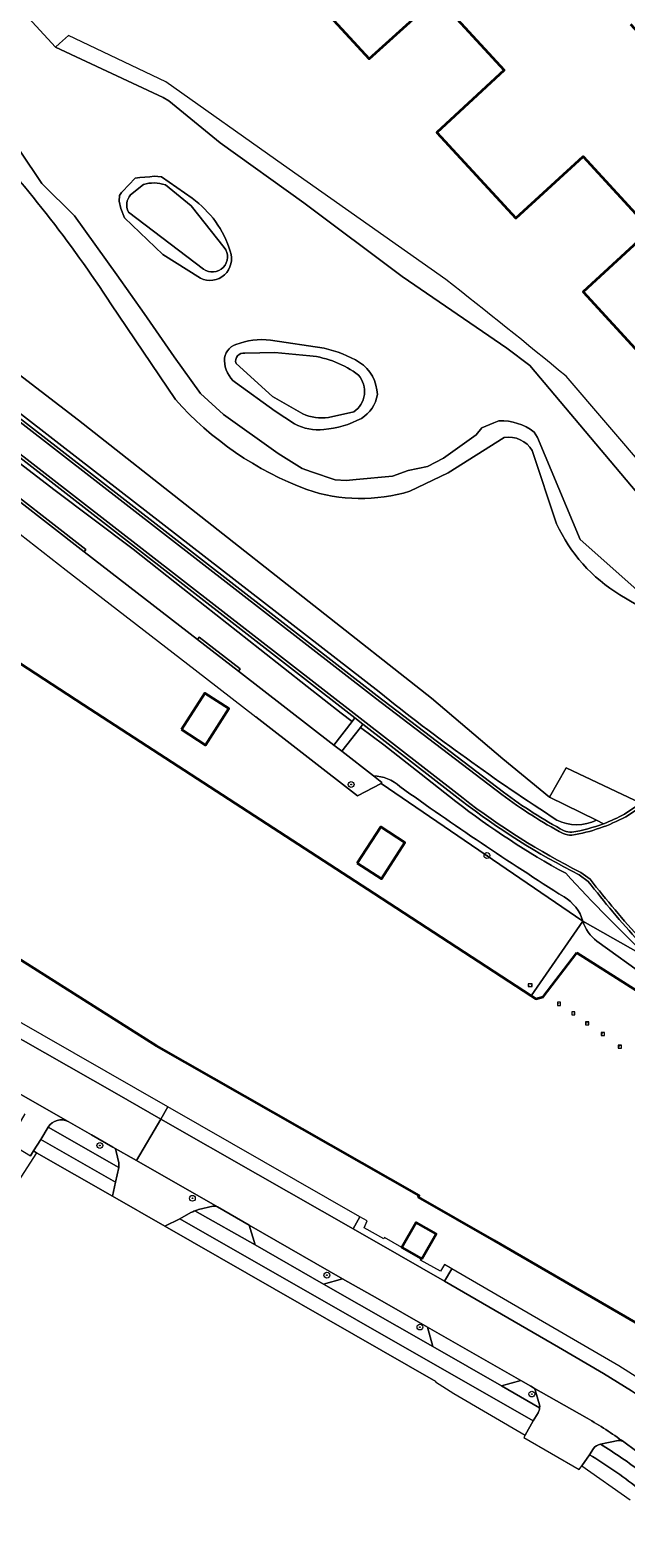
# Model space of a CAD drawing. Extents: x 150256 to 156914, y 461459 to 469481.
# Tile 128 of 256: x 153701 to 153784, y 464431 to 464640. Entities that reach past the tile are written whole.
import ezdxf
from ezdxf.enums import TextEntityAlignment as Align

# ---------------------------------------------------------------- set-up
doc = ezdxf.new("R2010")
doc.units = 0
doc.header["$LTSCALE"] = 0.75
doc.layers.get('0').update_dxf_attribs({"linetype": 'CONTINUOUS'})
for name, color, linetype, lineweight in [('B-RO-GK-KADEMUUR-G', 251, 'CONTINUOUS', 35), ('B-RO-GR-BEPLANTING_CULTUUR_BODEMBEDEKKER-GV', 251, 'CONTINUOUS', 18), ('B-RO-GR-BEPLANTING_CULTUUR_BOSPLANTSOEN-GV', 251, 'CONTINUOUS', 18), ('B-RO-GR-BOOM-S', 96, 'CONTINUOUS', 25), ('B-RO-GR-GRAS-GV', 251, 'CONTINUOUS', 13), ('B-RO-IE-MEUBILAIR_WATERWEGMEUBILAIR-S', 251, 'CONTINUOUS', 25), ('B-RO-IE-TERREINAFSCHEIDING_KUNSTMATIG_HEKWERK-G', 251, 'IE-TERREINAFSCHEIDING-KUNSTMATIG', 18), ('B-RO-OG-BEBOUWING-GV', 6, 'CONTINUOUS', 35), ('B-RO-OG-TERREIN_CULTUURSCHEIDING-GV', 251, 'CONTINUOUS', 18), ('B-RO-OG-WATER-GV', 251, 'CONTINUOUS', 18), ('B-RO-OG-WATER_SLOOT-GV', 251, 'CONTINUOUS', 18), ('B-RO-VH-VERHARDING_ASFALT-GV', 251, 'CONTINUOUS', 18), ('B-RO-VH-VERHARDING_BEDRIJFSVLOERPLAAT-GV', 251, 'CONTINUOUS', 18), ('B-RO-VH-VERHARDING_BETONSTRAATSTEEN-GV', 251, 'CONTINUOUS', 18), ('B-RO-VH-VERHARDING_GRASBETONSTEEN-GV', 251, 'CONTINUOUS', 18), ('B-RO-VH-VERHARDING_TEGEL-GV', 251, 'CONTINUOUS', 18), ('B-RO-VW-HECTOMETRERING-S', 251, 'CONTINUOUS', 25)]:
    doc.layers.add(name, color=color, linetype=linetype, lineweight=lineweight)
doc.styles.add('NLCS-ISO', font='NLCS-ISO.ttf')
doc.linetypes.add('IE-TERREINAFSCHEIDING-KUNSTMATIG', pattern='A,4,[82,NLCS.SHX,S=0.75,R=90,X=0,Y=0],4,-2', length=10)

# ---------------------------------------------------------------- blocks, each defined once
blk = doc.blocks.new('SIE-WEG_PAAL_HECTOMETERPAAL-SO')
at = {"color": 0, "linetype": 'ByBlock', "lineweight": 18}
blk.add_lwpolyline([(-1.44375, -0.94375), (1.44375, -0.94375), (1.44375, 0.94375), (-1.44375, 0.94375)], close=True, dxfattribs=at)
at = {"color": 0, "linetype": 'ByBlock', "lineweight": 18, "style": 'NLCS-ISO'}
blk.add_text('hm', height=1.5, dxfattribs=at).set_placement((0, 0), align=Align.MIDDLE_CENTER)
blk = doc.blocks.new('SGR-BOOM_01-SO')
at = {"linetype": 'ByBlock', "lineweight": 18}
h = blk.add_hatch(color=0, dxfattribs=at)
h.dxf.hatch_style = 1
edge = h.paths.add_edge_path()
edge.add_arc((0, 0), 0.25, 0, 360)
at = {"color": 0, "linetype": 'ByBlock', "lineweight": 18}
for radius in [2, 0.25]:
    blk.add_circle((0, 0), radius, dxfattribs=at)
blk = doc.blocks.new('SIE-WATER_MEERPAAL-SO')
at = {"color": 0, "linetype": 'ByBlock', "lineweight": 18}
blk.add_lwpolyline([(-1.1, -1.1), (1.1, -1.1), (1.1, 1.1), (-1.1, 1.1)], close=True, dxfattribs=at)
at = {"color": 0, "linetype": 'ByBlock', "lineweight": 18, "style": 'NLCS-ISO'}
blk.add_text('m', height=1.5, dxfattribs=at).set_placement((0, 0.3), align=Align.MIDDLE_CENTER)

msp = doc.modelspace()

# ---------------------------------------------------------------- linework, layer by layer
at = {"layer": 'B-RO-GK-KADEMUUR-G'}
for points in [[(153654.592, 464582.024), (153708.614, 464546.773), (153748.902, 464520.615), (153770.647, 464506.432)], [(153907.898, 464359.44), (153859.249, 464404.614), (153807.605, 464445.344), (153794.863, 464455.059), (153790.237, 464458.129), (153765.509, 464472.533), (153755.037, 464478.546), (153755.1, 464478.736), (153718.744, 464499.511), (153656.903, 464538.643), (153656.146, 464537.465), (153655.493, 464537.844), (153655.485, 464537.85)], [(153770.647, 464506.432), (153771.259, 464506.033), (153772.269, 464506.312), (153776.931, 464512.373)], [(153776.931, 464512.373), (153798.613, 464498.65)]]:
    msp.add_lwpolyline(points, dxfattribs=at)
at = {"layer": 'B-RO-GR-BEPLANTING_CULTUUR_BODEMBEDEKKER-GV'}
for points in [[(153688.772, 464506.74), (153690.225, 464505.919), (153713.237, 464492.829), (153719.338, 464489.351), (153720.32, 464491.03), (153689.851, 464508.473)], [(153746.902, 464475.811), (153720.32, 464491.03), (153719.338, 464489.351), (153732.784, 464481.685), (153745.953, 464474.149)], [(153712.651, 464478.642), (153713.047, 464480.599), (153702.688, 464486.534), (153701.686, 464484.931), (153702.13, 464484.676)], [(153719.862, 464474.515), (153757.407, 464452.982), (153757.369, 464452.926), (153759.921, 464451.309), (153769.784, 464445.545), (153770.884, 464447.505), (153721.939, 464475.531)], [(153756.284, 464460.521), (153749.348, 464464.488), (153744.512, 464467.221), (153741.879, 464466.458), (153757.001, 464457.806)]]:
    msp.add_lwpolyline(points, close=True, dxfattribs=at)
for points in [[(153706.499, 464488.993, 0.4031459), (153703.724, 464488.234)], [(153713.156, 464484.85, 0.2065718), (153712.686, 464485.479)], [(153713.501, 464482.628, 0.0978808), (153713.494, 464483.292)], [(153724.567, 464476.799, 0.0278743), (153724.037, 464476.63)], [(153727.176, 464477.177, 0.1805948), (153726.512, 464477.269)], [(153780.651, 464454.09, -0.0300888), (153795.692, 464443.733)], [(153771.25, 464451.64, 0.1805765), (153770.953, 464452.112)], [(153771.794, 464449.303, 0.0648962), (153771.787, 464449.75)], [(153783.443, 464444.604, 0.1837128), (153782.686, 464444.771)], [(153785.32, 464438.25, 0.0315575), (153778.704, 464442.823)], [(153780.228, 464444.261, -0.0333742), (153786.011, 464440.276)]]:
    msp.add_lwpolyline(points, format="xyb", dxfattribs=at)
for points in [[(153712.686, 464485.479), (153709.746, 464487.159), (153706.499, 464488.993)], [(153703.724, 464488.234), (153713.501, 464482.628)], [(153713.494, 464483.292), (153713.156, 464484.85)], [(153724.037, 464476.63), (153732.375, 464471.895), (153731.581, 464474.628), (153728.945, 464476.155), (153727.176, 464477.177)], [(153726.512, 464477.269), (153724.567, 464476.799)], [(153795.692, 464443.733), (153796.12, 464443.363), (153797.476, 464445.119), (153792.477, 464448.992), (153782.767, 464455.159), (153759.626, 464468.606), (153758.635, 464466.877), (153774.404, 464457.727), (153780.651, 464454.09)], [(153770.953, 464452.112), (153770.562, 464452.343), (153769.215, 464453.113), (153766.534, 464452.349), (153771.794, 464449.303)], [(153771.787, 464449.75), (153771.25, 464451.64)], [(153778.704, 464442.823), (153777.64, 464441.278), (153784.362, 464436.562)], [(153782.686, 464444.771), (153780.228, 464444.261)], [(153785.09, 464443.429), (153783.443, 464444.604)]]:
    msp.add_lwpolyline(points, dxfattribs=at)
at = {"layer": 'B-RO-GR-BEPLANTING_CULTUUR_BOSPLANTSOEN-GV'}
for points in [[(153635.833, 464641.748), (153671.075, 464614.525), (153707.913, 464586.245), (153756.837, 464547.687), (153766.68, 464539.287), (153773.169, 464533.961), (153775.472, 464538.032), (153785.823, 464533.121), (153824.01, 464558.369), (153824.231, 464558.035), (153825.89, 464559.121), (153823.108, 464559.769), (153817.522, 464560.612), (153808.817, 464555.036)], [(153721.347, 464589.111), (153712.422, 464602.364)], [(153766.895, 464583.829), (153759.129, 464578.934), (153753.837, 464576.376)], [(153774.143, 464571.886), (153770.785, 464582.035)], [(153791.956, 464556.683), (153782.913, 464562.039)]]:
    msp.add_lwpolyline(points, dxfattribs=at)
for points in [[(153712.422, 464602.364, 0.0434441), (153693.44, 464626.559)], [(153739.547, 464576.605, -0.1208118), (153721.347, 464589.111)], [(153770.785, 464582.035, 0.3056053), (153766.895, 464583.829)], [(153753.837, 464576.376, -0.1545888), (153739.547, 464576.605)], [(153782.913, 464562.039, -0.1492605), (153774.143, 464571.886)]]:
    msp.add_lwpolyline(points, format="xyb", dxfattribs=at)
at = {"layer": 'B-RO-GR-GRAS-GV'}
for points in [[(153716.909, 464618.895), (153715.135, 464617.473)], [(153728.123, 464610.174), (153723.525, 464615.94), (153719.954, 464618.866)], [(153714.853, 464615.092), (153725.229, 464607.184)], [(153739.971, 464595.168), (153735.143, 464595.631), (153730.97, 464595.523)], [(153729.754, 464594.108), (153734.795, 464589.525), (153738.997, 464587.109)], [(153742.535, 464586.629), (153746.072, 464587.383)]]:
    msp.add_lwpolyline(points, dxfattribs=at)
for points in [[(153719.954, 464618.866, 0.1599418), (153716.909, 464618.895)], [(153715.135, 464617.473, 0.312224), (153714.853, 464615.092)], [(153725.229, 464607.184, 0.8708159), (153728.123, 464610.174)], [(153730.97, 464595.523, 0.5870639), (153729.754, 464594.108)], [(153746.71, 464592.468, 0.1411432), (153739.971, 464595.168)], [(153746.072, 464587.383, 0.4463187), (153746.71, 464592.468)], [(153738.997, 464587.109, 0.1402942), (153742.535, 464586.629)]]:
    msp.add_lwpolyline(points, format="xyb", dxfattribs=at)
at = {"layer": 'B-RO-IE-TERREINAFSCHEIDING_KUNSTMATIG_HEKWERK-G'}
for points in [[(153706.212, 464565.465), (153724.096, 464551.622)], [(153749.849, 464535.862), (153746.582, 464534.162), (153732.491, 464545.106)], [(153777.801, 464516.792), (153749.849, 464535.862)], [(153770.647, 464506.432), (153777.801, 464516.792)], [(153787.173, 464511.483), (153777.801, 464516.792)], [(153720.32, 464491.03), (153689.851, 464508.473)], [(153746.902, 464475.811), (153720.32, 464491.03)], [(153702.13, 464484.676), (153668.112, 464431.847)], [(153701.686, 464484.931), (153701.272, 464484.237)], [(153702.13, 464484.676), (153701.686, 464484.931)], [(153712.651, 464478.642), (153702.13, 464484.676)], [(153719.862, 464474.515), (153712.651, 464478.642)], [(153757.369, 464452.926), (153757.407, 464452.982), (153719.862, 464474.515)], [(153750.317, 464472.93), (153750.203, 464472.731), (153747.48, 464474.279), (153747.917, 464475.257), (153746.902, 464475.811)], [(153759.626, 464468.606), (153758.614, 464469.171), (153758.079, 464468.258), (153755.295, 464469.798), (153755.412, 464470.002)], [(153797.476, 464445.119), (153792.477, 464448.992), (153782.767, 464455.159), (153759.626, 464468.606)]]:
    msp.add_lwpolyline(points, dxfattribs=at)
at = {"layer": 'B-RO-OG-BEBOUWING-GV'}
msp.add_lwpolyline([(153737.266, 464648.256), (153748.209, 464636.312), (153757.584, 464644.866), (153766.87, 464634.753), (153757.545, 464626.131), (153768.503, 464614.218), (153777.849, 464622.766), (153787.157, 464612.637), (153777.825, 464604.045), (153809.172, 464569.824), (153831.251, 464590.042), (153823.761, 464598.207), (153786.008, 464639.357), (153784.411, 464641.097)], dxfattribs=at)
for points in [[(153722.174, 464543.354), (153725.538, 464541.202), (153728.768, 464546.251), (153725.403, 464548.403)], [(153746.531, 464524.839), (153749.877, 464522.676), (153753.13, 464527.708), (153749.784, 464529.871)], [(153755.461, 464469.974), (153757.449, 464473.434), (153754.718, 464475.003), (153752.73, 464471.543), (153755.412, 464470.002)]]:
    msp.add_lwpolyline(points, close=True, dxfattribs=at)
at = {"layer": 'B-RO-OG-TERREIN_CULTUURSCHEIDING-GV'}
for points in [[(153779.675, 464530.777), (153773.169, 464533.961), (153766.68, 464539.287), (153756.837, 464547.687), (153707.913, 464586.245), (153671.075, 464614.525), (153635.833, 464641.748)], [(153675.846, 464605.066), (153705.267, 464582.263), (153749.305, 464548.034), (153766.818, 464534.648)], [(153677.811, 464604.236), (153705.621, 464582.7), (153749.556, 464548.566)], [(153749.556, 464548.566), (153705.621, 464582.7), (153677.811, 464604.236)], [(153692.643, 464585.714), (153704.502, 464576.629), (153715.486, 464568.35), (153722.361, 464562.92), (153733.036, 464554.499), (153739.602, 464549.329), (153744.302, 464545.633), (153745.847, 464544.482), (153746.22, 464544.959), (153683.169, 464593.933)], [(153694.925, 464579.203), (153708.932, 464568.317), (153708.688, 464568.001), (153724.399, 464555.838), (153724.643, 464556.155), (153730.328, 464551.769), (153730.082, 464551.453), (153743.278, 464541.199), (153745.847, 464544.482), (153744.302, 464545.633), (153739.602, 464549.329), (153733.036, 464554.499), (153722.361, 464562.92), (153715.486, 464568.35), (153704.502, 464576.629), (153692.643, 464585.714)], [(153760.208, 464533.393), (153755.411, 464537.182), (153750.207, 464541.233), (153746.97, 464543.645), (153744.384, 464540.34), (153748.779, 464536.925)], [(153760.952, 464533.516), (153747.326, 464544.1), (153746.97, 464543.645)], [(153746.97, 464543.645), (153750.207, 464541.233), (153755.411, 464537.182), (153760.208, 464533.393)], [(153748.779, 464536.925), (153749.961, 464536.006), (153749.849, 464535.862), (153777.801, 464516.792)], [(153780.658, 464530.297), (153779.675, 464530.777)], [(153778.527, 464522.304), (153777.277, 464523.212)], [(153777.801, 464516.792), (153770.647, 464506.432)], [(153777.801, 464516.792), (153787.173, 464511.483)], [(153787.173, 464511.483), (153777.801, 464516.792)], [(153770.647, 464506.432), (153771.259, 464506.033), (153772.269, 464506.312), (153776.931, 464512.373), (153798.613, 464498.65), (153799.111, 464499.32), (153795.225, 464501.906), (153786.776, 464508.95), (153779.719, 464514.034)], [(153779.719, 464514.034), (153786.776, 464508.95), (153795.225, 464501.906), (153799.111, 464499.32), (153787.173, 464511.483)]]:
    msp.add_lwpolyline(points, dxfattribs=at)
for points in [[(153749.556, 464548.566, 0.0260241), (153774.203, 464530.797)], [(153774.203, 464530.797, -0.0260241), (153749.556, 464548.566)], [(153748.779, 464536.925, -0.18216), (153752.447, 464535.445)], [(153752.447, 464535.445, 0.18216), (153748.779, 464536.925)], [(153752.447, 464535.445, 0.0147366), (153775.199, 464520.138)], [(153775.199, 464520.138, -0.0147366), (153752.447, 464535.445)], [(153766.818, 464534.648, 0.0366582), (153775.214, 464529.292)], [(153775.424, 464523.42, -0.0419706), (153760.208, 464533.393)], [(153760.208, 464533.393, 0.0419706), (153775.424, 464523.42)], [(153777.277, 464523.212, -0.0478859), (153760.952, 464533.516)], [(153774.203, 464530.797, 0.2298973), (153779.675, 464530.777)], [(153779.675, 464530.777, -0.2298973), (153774.203, 464530.797)], [(153775.214, 464529.292, 0.0957695), (153776.238, 464529.108)], [(153776.238, 464529.108, 0.0486518), (153780.658, 464530.297)], [(153787.173, 464511.483, -0.0175627), (153775.424, 464523.42)], [(153775.424, 464523.42, 0.0175627), (153787.173, 464511.483)], [(153785.545, 464513.967, -0.0192101), (153778.527, 464522.304)], [(153775.199, 464520.138, -0.1876345), (153777.801, 464516.792)], [(153777.801, 464516.792, 0.1876345), (153775.199, 464520.138)], [(153777.801, 464516.792, 0.1684622), (153779.719, 464514.034)], [(153779.719, 464514.034, -0.1684622), (153777.801, 464516.792)]]:
    msp.add_lwpolyline(points, format="xyb", dxfattribs=at)
at = {"layer": 'B-RO-OG-WATER-GV'}
for points in [[(153794.039, 464567.283), (153790.726, 464569.759), (153770.456, 464593.798), (153767.25, 464596.205), (153752.742, 464606.147), (153739.157, 464616.367), (153727.527, 464624.694), (153720.423, 464630.516), (153719.63, 464630.948), (153704.746, 464637.924), (153696.652, 464646.727), (153696.853, 464646.912), (153673.646, 464662.031), (153665.751, 464669.454)], [(153699.836, 464623.534), (153702.846, 464619.068), (153707.362, 464614.558), (153713.22, 464606.378), (153717.039, 464601.045), (153721.199, 464594.994), (153724.804, 464589.922), (153728.018, 464587.004), (153735.593, 464581.629), (153738.913, 464579.534), (153740.206, 464579.076), (153743.498, 464577.966), (153744.984, 464577.884), (153746.406, 464578.014), (153751.407, 464578.462), (153753.581, 464579.242), (153756.275, 464579.836), (153758.495, 464580.977), (153762.994, 464584.185), (153763.791, 464585.166), (153765.474, 464585.859), (153766.169, 464586.147)], [(153714.026, 464617.956), (153715.752, 464619.798), (153716.426, 464619.875), (153717.825, 464619.99), (153718.398, 464620.068), (153719.439, 464619.978), (153723.667, 464617.004)], [(153724.812, 464605.918), (153719.615, 464609.216), (153714.319, 464614.283), (153713.772, 464615.591), (153713.561, 464616.596), (153713.595, 464617.366)], [(153734.51, 464597.349), (153741.976, 464596.207)], [(153737.833, 464585.727), (153735.155, 464587.468), (153729.658, 464591.441)], [(153771.05, 464584.597), (153771.489, 464583.827), (153777.408, 464569.699), (153786.918, 464561.241), (153798.683, 464554.181), (153802.396, 464550.437)], [(154076.163, 464250.995), (154068.93, 464256.031), (154051.383, 464268.732), (154050.235, 464269.562), (154040.291, 464277.579), (154010.805, 464301.579), (153991.376, 464318.106), (153983.238, 464325.403), (153965.491, 464341.825), (153930.365, 464374.964), (153893.147, 464410.206), (153865.944, 464436.13), (153856.365, 464445.259), (153862.432, 464452.405), (153842.589, 464470.817), (153798.613, 464498.65), (153776.931, 464512.373), (153772.269, 464506.312), (153771.259, 464506.033), (153770.647, 464506.432), (153748.902, 464520.615), (153708.614, 464546.773), (153654.592, 464582.024)], [(153656.903, 464538.643), (153718.744, 464499.511), (153755.1, 464478.736), (153755.037, 464478.546), (153765.509, 464472.533), (153790.237, 464458.129), (153794.863, 464455.059), (153807.605, 464445.344), (153859.249, 464404.614), (153907.898, 464359.44), (153907.994, 464359.35), (153930.387, 464338.481), (153929.445, 464337.428), (153943.171, 464324.663), (153959.765, 464309.23), (154031.739, 464242.292), (154052.104, 464223.352), (154057.137, 464218.769), (154060.951, 464215.295)]]:
    msp.add_lwpolyline(points, dxfattribs=at)
for points in [[(153713.595, 464617.366, -0.0745511), (153714.026, 464617.956)], [(153723.667, 464617.004, -0.1622511), (153728.94, 464609.659)], [(153728.94, 464609.659, -0.6780059), (153724.812, 464605.918)], [(153729.739, 464596.734, -0.1129615), (153734.51, 464597.349)], [(153728.138, 464594.485, -0.31329), (153729.739, 464596.734)], [(153741.976, 464596.207, -0.083967), (153746.86, 464594.245)], [(153729.658, 464591.441, -0.2245002), (153728.138, 464594.485)], [(153746.86, 464594.245, -0.240959), (153749.329, 464589.795)], [(153749.329, 464589.795, -0.2224585), (153747.104, 464586.476)], [(153741.907, 464584.949, -0.1514003), (153737.833, 464585.727)], [(153747.104, 464586.476, -0.101767), (153741.907, 464584.949)], [(153766.169, 464586.147, -0.17409), (153771.05, 464584.597)]]:
    msp.add_lwpolyline(points, format="xyb", dxfattribs=at)
at = {"layer": 'B-RO-OG-WATER_SLOOT-GV'}
for points in [[(153762.994, 464584.185), (153758.495, 464580.977), (153756.275, 464579.836), (153753.581, 464579.242), (153751.407, 464578.462), (153746.406, 464578.014), (153744.984, 464577.884), (153743.498, 464577.966), (153740.206, 464579.076), (153738.913, 464579.534), (153735.593, 464581.629), (153728.018, 464587.004), (153724.804, 464589.922), (153721.199, 464594.994), (153717.039, 464601.045), (153713.22, 464606.378), (153707.362, 464614.558), (153702.846, 464619.068), (153699.836, 464623.534), (153694.657, 464629.568), (153692.571, 464632.762), (153689.32, 464635.605), (153686.678, 464638.287), (153682.594, 464641.343)], [(153758.807, 464605.725), (153736.344, 464621.574), (153720.043, 464633.137), (153706.524, 464639.565), (153705.295, 464638.431), (153704.746, 464637.924), (153719.63, 464630.948), (153720.423, 464630.516), (153727.527, 464624.694), (153739.157, 464616.367), (153752.742, 464606.147), (153767.25, 464596.205)], [(153723.667, 464617.004), (153719.439, 464619.978), (153718.398, 464620.068), (153717.825, 464619.99), (153716.426, 464619.875), (153715.752, 464619.798), (153714.026, 464617.956)], [(153715.135, 464617.473), (153716.909, 464618.895)], [(153719.954, 464618.866), (153723.525, 464615.94), (153728.123, 464610.174)], [(153713.595, 464617.366), (153713.561, 464616.596), (153713.772, 464615.591), (153714.319, 464614.283)], [(153714.319, 464614.283), (153719.615, 464609.216), (153724.812, 464605.918)], [(153725.229, 464607.184), (153714.853, 464615.092)], [(153712.422, 464602.364), (153721.347, 464589.111)], [(153741.976, 464596.207), (153734.51, 464597.349)], [(153730.97, 464595.523), (153735.143, 464595.631), (153739.971, 464595.168)], [(153767.25, 464596.205), (153770.456, 464593.798), (153790.726, 464569.759), (153794.039, 464567.283), (153799.209, 464566.492), (153792.516, 464572.399), (153775.466, 464592.324)], [(153738.997, 464587.109), (153734.795, 464589.525), (153729.754, 464594.108)], [(153729.658, 464591.441), (153735.155, 464587.468), (153737.833, 464585.727)], [(153746.072, 464587.383), (153742.535, 464586.629)], [(153766.169, 464586.147), (153765.474, 464585.859), (153763.791, 464585.166), (153762.994, 464584.185)], [(153753.837, 464576.376), (153759.129, 464578.934), (153766.895, 464583.829)], [(153802.396, 464550.437), (153798.683, 464554.181), (153786.918, 464561.241), (153777.408, 464569.699), (153771.489, 464583.827), (153771.05, 464584.597)], [(153770.785, 464582.035), (153774.143, 464571.886)], [(153782.913, 464562.039), (153791.956, 464556.683)]]:
    msp.add_lwpolyline(points, dxfattribs=at)
for points in [[(153693.44, 464626.559, -0.0434441), (153712.422, 464602.364)], [(153716.909, 464618.895, -0.1599418), (153719.954, 464618.866)], [(153714.026, 464617.956, 0.0745511), (153713.595, 464617.366)], [(153714.853, 464615.092, -0.312224), (153715.135, 464617.473)], [(153728.94, 464609.659, 0.1622511), (153723.667, 464617.004)], [(153728.123, 464610.174, -0.8708159), (153725.229, 464607.184)], [(153724.812, 464605.918, 0.6780059), (153728.94, 464609.659)], [(153775.466, 464592.324, 0.0073993), (153758.807, 464605.725)], [(153734.51, 464597.349, 0.1129615), (153729.739, 464596.734)], [(153729.739, 464596.734, 0.31329), (153728.138, 464594.485)], [(153729.754, 464594.108, -0.5870639), (153730.97, 464595.523)], [(153746.86, 464594.245, 0.083967), (153741.976, 464596.207)], [(153728.138, 464594.485, 0.2245002), (153729.658, 464591.441)], [(153739.971, 464595.168, -0.1411432), (153746.71, 464592.468)], [(153749.329, 464589.795, 0.240959), (153746.86, 464594.245)], [(153746.71, 464592.468, -0.4463187), (153746.072, 464587.383)], [(153721.347, 464589.111, 0.1208118), (153739.547, 464576.605)], [(153747.104, 464586.476, 0.2224585), (153749.329, 464589.795)], [(153742.535, 464586.629, -0.1402942), (153738.997, 464587.109)], [(153737.833, 464585.727, 0.1514003), (153741.907, 464584.949)], [(153741.907, 464584.949, 0.101767), (153747.104, 464586.476)], [(153771.05, 464584.597, 0.17409), (153766.169, 464586.147)], [(153766.895, 464583.829, -0.3056053), (153770.785, 464582.035)], [(153739.547, 464576.605, 0.1545888), (153753.837, 464576.376)], [(153774.143, 464571.886, 0.1492605), (153782.913, 464562.039)]]:
    msp.add_lwpolyline(points, format="xyb", dxfattribs=at)
at = {"layer": 'B-RO-VH-VERHARDING_ASFALT-GV'}
for points in [[(153766.577, 464534.328), (153749.061, 464547.718), (153705.021, 464581.947), (153675.6, 464604.75)], [(153671.91, 464602.991), (153673.898, 464601.383), (153683.406, 464594.255), (153761.196, 464533.833)], [(153825.994, 464555.292), (153824.231, 464558.035), (153783.739, 464531.264)], [(153777.486, 464523.554), (153778.808, 464522.594)], [(153663.55, 464513.595), (153670.547, 464509.675), (153687.343, 464499.967), (153687.655, 464499.771), (153696.316, 464494.831), (153699.624, 464492.938), (153706.499, 464488.993), (153709.746, 464487.159), (153712.686, 464485.479), (153715.968, 464483.598), (153719.338, 464489.351), (153713.237, 464492.829), (153690.225, 464505.919), (153688.772, 464506.74), (153675.831, 464514.113), (153673.5, 464515.442), (153665.489, 464519.996)], [(153780.651, 464454.09), (153774.404, 464457.727), (153758.635, 464466.877), (153752.332, 464470.486), (153745.953, 464474.149), (153732.784, 464481.685), (153719.338, 464489.351), (153715.968, 464483.598), (153727.176, 464477.177), (153728.945, 464476.155), (153731.581, 464474.628), (153744.512, 464467.221), (153749.348, 464464.488), (153756.284, 464460.521), (153769.215, 464453.113), (153770.562, 464452.343), (153770.953, 464452.112), (153778.373, 464447.874)], [(153783.443, 464444.604), (153785.09, 464443.429)]]:
    msp.add_lwpolyline(points, dxfattribs=at)
for points in [[(153761.196, 464533.833, 0.047921), (153777.486, 464523.554)], [(153775.046, 464528.928, -0.0366757), (153766.577, 464534.328)], [(153783.739, 464531.264, -0.0830835), (153776.274, 464528.708)], [(153776.274, 464528.708, -0.0993688), (153775.046, 464528.928)], [(153778.808, 464522.594, 0.0193677), (153785.84, 464514.238)], [(153795.692, 464443.733, 0.0300888), (153780.651, 464454.09)], [(153778.373, 464447.874, -0.028782), (153783.443, 464444.604)]]:
    msp.add_lwpolyline(points, format="xyb", dxfattribs=at)
at = {"layer": 'B-RO-VH-VERHARDING_BEDRIJFSVLOERPLAAT-GV'}
msp.add_lwpolyline([(153744.384, 464540.34), (153746.97, 464543.645), (153747.326, 464544.1), (153746.22, 464544.959), (153745.847, 464544.482), (153743.278, 464541.199)], close=True, dxfattribs=at)
at = {"layer": 'B-RO-VH-VERHARDING_BETONSTRAATSTEEN-GV'}
for points in [[(153706.499, 464488.993), (153699.624, 464492.938)], [(153700.49, 464490.094), (153699.472, 464488.342), (153698.731, 464487.076), (153698.19, 464486.152), (153701.272, 464484.237), (153701.686, 464484.931), (153702.688, 464486.534), (153703.724, 464488.234)], [(153727.176, 464477.177), (153715.968, 464483.598), (153712.686, 464485.479)], [(153713.156, 464484.85), (153713.494, 464483.292)], [(153713.501, 464482.628), (153713.047, 464480.599), (153712.651, 464478.642), (153719.862, 464474.515), (153721.939, 464475.531)], [(153721.939, 464475.531), (153723.48, 464476.376)], [(153724.567, 464476.799), (153726.512, 464477.269)], [(153778.373, 464447.874), (153770.953, 464452.112)], [(153771.25, 464451.64), (153771.787, 464449.75)], [(153771.577, 464448.628), (153770.884, 464447.505), (153769.784, 464445.545), (153769.604, 464445.229), (153777.285, 464440.764), (153777.64, 464441.278), (153778.704, 464442.823), (153779.277, 464443.677)], [(153780.228, 464444.261), (153782.686, 464444.771)]]:
    msp.add_lwpolyline(points, dxfattribs=at)
for points in [[(153703.724, 464488.234, -0.4031459), (153706.499, 464488.993)], [(153712.686, 464485.479, -0.2065718), (153713.156, 464484.85)], [(153713.494, 464483.292, -0.0978808), (153713.501, 464482.628)], [(153723.48, 464476.376, -0.0314972), (153724.037, 464476.63)], [(153724.037, 464476.63, -0.0278743), (153724.567, 464476.799)], [(153726.512, 464477.269, -0.1805948), (153727.176, 464477.177)], [(153770.953, 464452.112, -0.1805765), (153771.25, 464451.64)], [(153771.794, 464449.303, -0.0990265), (153771.577, 464448.628)], [(153771.787, 464449.75, -0.0648962), (153771.794, 464449.303)], [(153783.443, 464444.604, 0.028782), (153778.373, 464447.874)], [(153782.686, 464444.771, -0.1837128), (153783.443, 464444.604)], [(153779.277, 464443.677, -0.2223667), (153780.228, 464444.261)]]:
    msp.add_lwpolyline(points, format="xyb", dxfattribs=at)
for points in [[(153731.581, 464474.628), (153732.375, 464471.895), (153741.879, 464466.458), (153744.512, 464467.221)], [(153752.73, 464471.543), (153750.317, 464472.93), (153750.203, 464472.731), (153747.48, 464474.279), (153747.917, 464475.257), (153746.902, 464475.811), (153745.953, 464474.149), (153752.332, 464470.486), (153758.635, 464466.877), (153759.626, 464468.606), (153758.614, 464469.171), (153758.079, 464468.258), (153755.295, 464469.798), (153755.412, 464470.002)], [(153769.215, 464453.113), (153756.284, 464460.521), (153757.001, 464457.806), (153766.534, 464452.349)]]:
    msp.add_lwpolyline(points, close=True, dxfattribs=at)
at = {"layer": 'B-RO-VH-VERHARDING_GRASBETONSTEEN-GV'}
for points in [[(153675.6, 464604.75), (153705.021, 464581.947), (153749.061, 464547.718), (153766.577, 464534.328)], [(153766.818, 464534.648), (153749.305, 464548.034), (153705.267, 464582.263), (153675.846, 464605.066)], [(153683.169, 464593.933), (153746.22, 464544.959), (153747.326, 464544.1), (153760.952, 464533.516)], [(153761.196, 464533.833), (153683.406, 464594.255)], [(153693.419, 464575.407), (153706.212, 464565.465), (153724.096, 464551.622), (153732.491, 464545.106), (153746.582, 464534.162), (153749.849, 464535.862), (153749.961, 464536.006), (153748.779, 464536.925), (153744.384, 464540.34), (153743.278, 464541.199), (153730.082, 464551.453), (153724.399, 464555.838), (153708.688, 464568.001), (153694.68, 464578.887)], [(153783.739, 464531.264), (153824.231, 464558.035), (153824.01, 464558.369), (153785.823, 464533.121), (153783.534, 464531.607)], [(153783.534, 464531.607), (153785.823, 464533.121), (153775.472, 464538.032), (153773.169, 464533.961), (153779.675, 464530.777)], [(153779.675, 464530.777), (153780.658, 464530.297)], [(153777.277, 464523.212), (153778.527, 464522.304)], [(153778.808, 464522.594), (153777.486, 464523.554)]]:
    msp.add_lwpolyline(points, dxfattribs=at)
for points in [[(153694.68, 464578.887), (153708.688, 464568.001), (153708.932, 464568.317), (153694.925, 464579.203)], [(153724.399, 464555.838), (153730.082, 464551.453), (153730.328, 464551.769), (153724.643, 464556.155)]]:
    msp.add_lwpolyline(points, close=True, dxfattribs=at)
for points in [[(153775.214, 464529.292, -0.0366582), (153766.818, 464534.648)], [(153760.952, 464533.516, 0.0478859), (153777.277, 464523.212)], [(153777.486, 464523.554, -0.047921), (153761.196, 464533.833)], [(153766.577, 464534.328, 0.0366757), (153775.046, 464528.928)], [(153776.274, 464528.708, 0.0830835), (153783.739, 464531.264)], [(153783.534, 464531.607, -0.0334154), (153780.658, 464530.297)], [(153780.658, 464530.297, 0.0334154), (153783.534, 464531.607)], [(153775.046, 464528.928, 0.0993688), (153776.274, 464528.708)], [(153776.238, 464529.108, -0.0957695), (153775.214, 464529.292)], [(153780.658, 464530.297, -0.0486518), (153776.238, 464529.108)], [(153778.527, 464522.304, 0.0192101), (153785.545, 464513.967)], [(153785.84, 464514.238, -0.0193677), (153778.808, 464522.594)]]:
    msp.add_lwpolyline(points, format="xyb", dxfattribs=at)
at = {"layer": 'B-RO-VH-VERHARDING_TEGEL-GV'}
msp.add_lwpolyline([(153703.724, 464488.234), (153702.688, 464486.534), (153713.047, 464480.599), (153713.501, 464482.628)], close=True, dxfattribs=at)
for points in [[(153723.48, 464476.376), (153721.939, 464475.531), (153770.884, 464447.505), (153771.577, 464448.628)], [(153771.794, 464449.303), (153766.534, 464452.349), (153757.001, 464457.806), (153741.879, 464466.458), (153732.375, 464471.895), (153724.037, 464476.63)], [(153779.277, 464443.677), (153778.704, 464442.823)]]:
    msp.add_lwpolyline(points, dxfattribs=at)
for points in [[(153724.037, 464476.63, 0.0314972), (153723.48, 464476.376)], [(153771.577, 464448.628, 0.0990265), (153771.794, 464449.303)], [(153778.704, 464442.823, -0.0315575), (153785.32, 464438.25)], [(153780.228, 464444.261, 0.2223667), (153779.277, 464443.677)], [(153786.011, 464440.276, 0.0333742), (153780.228, 464444.261)]]:
    msp.add_lwpolyline(points, format="xyb", dxfattribs=at)

# ---------------------------------------------------------------- block references
at = {"layer": 'B-RO-GR-BOOM-S', "xscale": 0.2, "yscale": 0.2, "zscale": 0.2}
for p in [(153745.694, 464535.728), (153764.501, 464525.882), (153710.879, 464485.688), (153723.704, 464478.368), (153742.33, 464467.716), (153755.214, 464460.515), (153770.716, 464451.232)]:
    msp.add_blockref('SGR-BOOM_01-SO', p, dxfattribs=at)
at = {"layer": 'B-RO-IE-MEUBILAIR_WATERWEGMEUBILAIR-S', "xscale": 0.2, "yscale": 0.2, "zscale": 0.2}
for p in [(153774.476, 464505.314), (153776.46, 464503.998), (153778.391, 464502.632), (153780.56, 464501.143), (153782.916, 464499.39)]:
    msp.add_blockref('SIE-WATER_MEERPAAL-SO', p, dxfattribs=at)
at = {"layer": 'B-RO-VW-HECTOMETRERING-S', "xscale": 0.2, "yscale": 0.2, "zscale": 0.2}
msp.add_blockref('SIE-WEG_PAAL_HECTOMETERPAAL-SO', (153770.492, 464507.9), dxfattribs=at)

doc.saveas('drawing.dxf')
